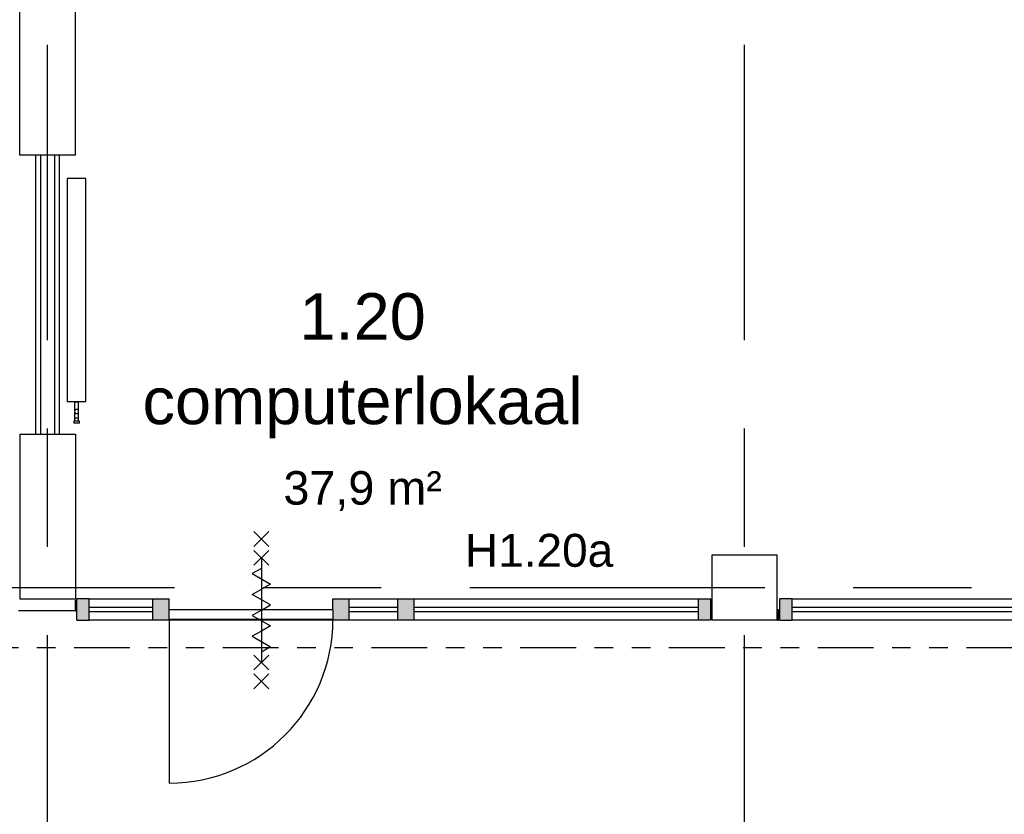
# Model space of a CAD drawing. Header units: millimetres. Extents: x -5940 to 121280, y -35718 to 26615.
# Tile 35 of 52: x 63600 to 68897, y 8180 to 12454. Entities that reach past the tile are written whole.
import ezdxf

# ---------------------------------------------------------------- set-up
doc = ezdxf.new("R2010")
doc.units = ezdxf.units.MM
doc.header["$LTSCALE"] = 100
for name, pattern in [('Center', [31.75, 6.35, -4.7625, 15.875, -4.7625]), ('dash-dash-dash', [8, 3, -1, 1, -1, 1, -1]), ('Hidden', [4, 2, -2])]:
    doc.linetypes.add(name, pattern=pattern)
for name, color, linetype in [('AL18----_BRANDSCHEIDING', 1, 'Continuous'), ('AL22----_BINNENWAND', 2, 'Continuous'), ('AL28----_CONSTRUCTIES', 4, 'Continuous'), ('AL32----_BINNENKOZIJN', 1, 'Continuous'), ('AL32----_BINNENKOZIJN_MERKCODE', 1, 'Continuous'), ('AL5600--_VERWARMINGSELEMENT', 2, 'Continuous'), ('BL$7----_STRAMIEN', 8, 'Continuous'), ('BL$8----_NVO RUIMTE', 253, 'Hidden'), ('BL$8----_RUIMTEBENAMING', 2, 'Continuous'), ('BL$8----_RUIMTENUMMER', 2, 'Continuous')]:
    doc.layers.add(name, color=color, linetype=linetype)
doc.styles.add('Arial_2', font='arial.ttf', dxfattribs={"height": 245.883234})
doc.styles.add('Arial_3', font='arial.ttf', dxfattribs={"height": 177.035928})

# ---------------------------------------------------------------- blocks, each defined once
blk = doc.blocks.new('System Panel - 31_CWP_glas_2-V60-_--_101 1e verdieping')
at = {"color": 0, "linetype": 'ByBlock', "lineweight": -2}
for p, q in [((-1626, 69), (1626, 69)), ((-1626, 45), (-1626, 69)), ((1626, 45), (1626, 69)), ((1626, 45), (-1626, 45))]:
    blk.add_line(p, q, dxfattribs=at)
blk = doc.blocks.new('Rectangular Mullion - 32-88x114-8916113-_--_101 1e verdieping')
at = {"color": 0, "linetype": 'ByBlock', "lineweight": -2}
for p, q in [((40903.1, 41002.9), (44155.1, 41002.9)), ((44155.1, 40888.9), (40903.1, 40888.9))]:
    blk.add_line(p, q, dxfattribs=at)
blk = doc.blocks.new('Rectangular Mullion - 32-67x114-V61-_--_101 1e verdieping')
at = {"linetype": 'ByBlock', "lineweight": -2}
blk.add_hatch(color=0, dxfattribs=at).paths.add_polyline_path([(0, 0), (-67, 0), (-67, -114), (0, -114)], flags=0)
at = {"color": 0, "linetype": 'ByBlock', "lineweight": -2}
for p, q in [((0, 0), (-67, 0)), ((-67, 0), (-67, -114)), ((0, 0), (0, -114)), ((-67, -114), (0, -114))]:
    blk.add_line(p, q, dxfattribs=at)
blk = doc.blocks.new('System Panel - 31_CWP_glas_2-9192061-_--_101 1e verdieping')
at = {"color": 0, "linetype": 'ByBlock', "lineweight": -2}
for p, q in [((-171.5, -45), (171.5, -45)), ((-171.5, -69), (-171.5, -45)), ((171.5, -69), (171.5, -45)), ((171.5, -69), (-171.5, -69))]:
    blk.add_line(p, q, dxfattribs=at)
blk = doc.blocks.new('System Panel - 31_CWP_glas_2-8359576-_--_101 1e verdieping')
at = {"color": 0, "linetype": 'ByBlock', "lineweight": -2}
for p, q in [((-131, -45), (131, -45)), ((-131, -69), (-131, -45)), ((131, -69), (131, -45)), ((131, -69), (-131, -69))]:
    blk.add_line(p, q, dxfattribs=at)
blk = doc.blocks.new('Rectangular Mullion - 32-67x114-V64-_--_101 1e verdieping')
at = {"linetype": 'ByBlock', "lineweight": -2}
blk.add_hatch(color=0, dxfattribs=at).paths.add_polyline_path([(-67, 114), (0, 114), (0, 0), (-67, 0)], flags=0)
at = {"color": 0, "linetype": 'ByBlock', "lineweight": -2}
for p, q in [((0, 114), (-67, 114)), ((-67, 114), (-67, 0)), ((0, 114), (0, 0)), ((-67, 0), (0, 0))]:
    blk.add_line(p, q, dxfattribs=at)
blk = doc.blocks.new('Rectangular Mullion - 32-88x114-V65-_--_101 1e verdieping')
at = {"linetype": 'ByBlock', "lineweight": -2}
blk.add_hatch(color=0, dxfattribs=at).paths.add_polyline_path([(-44, 114), (44, 114), (44, 0), (-44, 0), (-44, 111)], flags=0)
at = {"color": 0, "linetype": 'ByBlock', "lineweight": -2}
for p, q in [((44, 114), (-44, 114)), ((-44, 114), (-44, 0)), ((44, 114), (44, 111)), ((44, 57), (44, 0)), ((-44, 0), (44, 0))]:
    blk.add_line(p, q, dxfattribs=at)
blk = doc.blocks.new('Rectangular Mullion - 32-88x114-V66-_--_101 1e verdieping')
at = {"linetype": 'ByBlock', "lineweight": -2}
blk.add_hatch(color=0, dxfattribs=at).paths.add_polyline_path([(-44, 114), (44, 114), (44, 0), (-44, 0), (-44, 111)], flags=0)
at = {"color": 0, "linetype": 'ByBlock', "lineweight": -2}
for p, q in [((44, 114), (-44, 114)), ((-44, 114), (-44, 111)), ((44, 114), (44, 0)), ((-44, 57), (-44, 0)), ((-44, 0), (44, 0))]:
    blk.add_line(p, q, dxfattribs=at)
blk = doc.blocks.new('Rectangular Mullion - 32-88x114-9192057-_--_101 1e verdieping')
at = {"color": 0, "linetype": 'ByBlock', "lineweight": -2}
for p, q in [((67128.1, 41002.9), (67471.1, 41002.9)), ((67471.1, 40888.9), (67128.1, 40888.9))]:
    blk.add_line(p, q, dxfattribs=at)
blk = doc.blocks.new('Rectangular Mullion - 32-88x114-8359455-_--_101 1e verdieping')
at = {"color": 0, "linetype": 'ByBlock', "lineweight": -2}
for p, q in [((68527.1, 41002.9), (68789.1, 41002.9)), ((68789.1, 40888.9), (68527.1, 40888.9))]:
    blk.add_line(p, q, dxfattribs=at)
blk = doc.blocks.new('31_DO_deur_0 - deur-8368485-_--_101 1e verdieping')
at = {"color": 0, "linetype": 'ByBlock', "lineweight": -2}
for p, q in [((-440, -57), (440, -57)), ((-440, -111), (-440, -57)), ((440, -57), (440, -111)), ((440, -111), (-440, -111))]:
    blk.add_line(p, q, dxfattribs=at)
blk = doc.blocks.new('BU deur rechts - BU deur rechts-8342080-_--_101 1e verdieping')
at = {"color": 0, "linetype": 'ByBlock', "lineweight": -2}
blk.add_line((440, 27), (440, 907), dxfattribs=at)
blk.add_arc((440, 27), 880, 90, 180, dxfattribs=at)
blk = doc.blocks.new('Rectangular Mullion - 32-67x114-V67-_--_101 1e verdieping')
at = {"linetype": 'ByBlock', "lineweight": -2}
blk.add_hatch(color=0, dxfattribs=at).paths.add_polyline_path([(0, 114), (-67, 114), (-67, 0), (0, 0)], flags=0)
at = {"color": 0, "linetype": 'ByBlock', "lineweight": -2}
for p, q in [((0, 114), (-67, 114)), ((-67, 114), (-67, 0)), ((0, 114), (0, 0)), ((-67, 0), (0, 0))]:
    blk.add_line(p, q, dxfattribs=at)
blk = doc.blocks.new('System Panel - 31_CWP_glas_2-9192063-_--_101 1e verdieping')
at = {"color": 0, "linetype": 'ByBlock', "lineweight": -2}
for p, q in [((-764, -45), (764, -45)), ((-764, -69), (-764, -45)), ((764, -69), (764, -45)), ((764, -69), (-764, -69))]:
    blk.add_line(p, q, dxfattribs=at)
blk = doc.blocks.new('Rectangular Mullion - 32-88x114-9192060-_--_101 1e verdieping')
at = {"color": 0, "linetype": 'ByBlock', "lineweight": -2}
for p, q in [((68877.1, 41002.9), (70405.1, 41002.9)), ((70405.1, 40888.9), (68877.1, 40888.9))]:
    blk.add_line(p, q, dxfattribs=at)
blk = doc.blocks.new('Rectangular Mullion - 32-88x114-V68-_--_101 1e verdieping')
at = {"linetype": 'ByBlock', "lineweight": -2}
blk.add_hatch(color=0, dxfattribs=at).paths.add_polyline_path([(-44, 114), (44, 114), (44, 0), (-44, 0)], flags=0)
at = {"color": 0, "linetype": 'ByBlock', "lineweight": -2}
for p, q in [((44, 114), (-44, 114)), ((-44, 114), (-44, 0)), ((44, 114), (44, 0)), ((-44, 0), (44, 0))]:
    blk.add_line(p, q, dxfattribs=at)
blk = doc.blocks.new('M_Radiator_Panel_type_20_MEPcontent - Henrad_ 21_ Standard_ 1200-500-77_ 0101052112-9584704-_--_101 1e verdieping')
at = {"color": 0, "linetype": 'ByBlock', "lineweight": -2}
for p, q in [((-600, 110.65), (-601, 110.65)), ((-601, 89.35), (-601, 110.65)), ((-600, 110.65), (-601, 110.65)), ((-601, 110.65), (-601, 89.35)), ((-601, 89.35), (-601, 110.65)), ((600, 150), (-600, 150)), ((-600, 150), (-600, 50)), ((600, 50), (600, 150)), ((-601, 89.35), (-600, 89.35)), ((-601, 89.35), (-600, 89.35)), ((-600, 50), (600, 50))]:
    blk.add_line(p, q, dxfattribs=at)
blk = doc.blocks.new('M_Connection_Block_Double_Downwards_MEPcontent - Onbepaald Appendages_ Onderblok haaks onder_ 1_2__-15-15-15-9585270-_--_101 1e verdieping')
at = {"color": 0, "linetype": 'ByBlock', "lineweight": -2}
for p, q in [((-2.8, 10.7), (-52, 10.7)), ((-52, 0), (-52, 10.7)), ((36.5, 10.7), (2.8, 10.7)), ((52.5, 10.7), (36.5, 10.7)), ((36.5, 10.7), (36.5, 0)), ((36.5, 0), (36.5, -10.7)), ((63.1, 15.4), (52.5, 15.4)), ((52.5, 15.4), (52.5, 0)), ((52.5, 0), (52.5, -15.4)), ((63.1, 15.4), (63.1, 0)), ((63.1, 0), (63.1, -15.4)), ((-52, -10.7), (-52, 0)), ((-52, -10.7), (-1.3, -10.7)), ((1.3, -10.7), (36.5, -10.7)), ((36.5, -10.7), (52.5, -10.7)), ((52.5, -15.4), (63.1, -15.4))]:
    blk.add_line(p, q, dxfattribs=at)
for centre, radius, start, end in [((0, 0), 11, 360, 180), ((0, 0), 11, 180, 360), ((36.5, 0), 10.1, 66.8439, 90), ((36.5, 0), 10.1, 270, 293.1561)]:
    blk.add_arc(centre, radius, start, end, dxfattribs=at)
blk = doc.blocks.new('300_65_wdbdo60zs - 300_65_wdbdo60zs-8265604-_--_101 1e verdieping')
at = {"color": 0, "linetype": 'ByBlock', "lineweight": -2}
for p, q in [((-342.7, 39.8), (-422.3, -39.8)), ((-342.7, -39.8), (-422.3, 39.8)), ((-241.5, 39.8), (-321, -39.8)), ((-241.5, -39.8), (-321, 39.8)), ((-196.9, -48.7), (-140.6, 48.7)), ((-140.6, 48.7), (-112.5, 0)), ((-84.4, -48.7), (-112.5, 0)), ((-28.1, 48.7), (-84.4, -48.7)), ((0, 0), (-28.1, 48.7)), ((28.1, -48.7), (84.4, 48.7)), ((84.4, 48.7), (112.5, 0)), ((140.6, -48.7), (196.9, 48.7)), ((196.9, 48.7), (225, 0)), ((241.5, 39.8), (321, -39.8)), ((241.5, -39.8), (321, 39.8)), ((342.7, 39.8), (422.3, -39.8)), ((342.7, -39.8), (422.3, 39.8)), ((-281.3, 0), (281.2, 0)), ((-225, 0), (-196.9, -48.7)), ((0, 0), (28.1, -48.7)), ((112.5, 0), (140.6, -48.7))]:
    blk.add_line(p, q, dxfattribs=at)

msp = doc.modelspace()

# ---------------------------------------------------------------- linework, layer by layer
at = {"layer": 'AL18----_BRANDSCHEIDING', "linetype": 'dash-dash-dash'}
msp.add_line((89793, 9075), (28610.3, 9075), dxfattribs=at)
msp.add_ellipse((56250, 3050), major_axis=(29620, 0), ratio=0.565806, start_param=0.353943, end_param=2.787649, dxfattribs=at)
at = {"layer": 'AL22----_BINNENWAND'}
for p, q in [((63600, 11725), (63600, 16600)), ((63900, 11725), (63900, 16600)), ((63900, 11725), (63600, 11725)), ((63687.5, 10225), (63687.5, 11725)), ((63712.5, 11725), (63712.5, 10225)), ((63787.5, 11725), (63787.5, 10225)), ((63812.5, 11725), (63812.5, 10225)), ((63600, 10225), (63600, 9339)), ((63600, 10225), (63900, 10225)), ((63900, 10225), (63900, 9339)), ((63600, 9339), (63900, 9339)), ((63900, 9275), (63593, 9275))]:
    msp.add_line(p, q, dxfattribs=at)
at = {"layer": 'AL28----_CONSTRUCTIES'}
for p, q in [((67325, 9225), (67325, 9575)), ((67325, 9575), (67675, 9575)), ((67675, 9225), (67675, 9575)), ((67675, 9225), (67325, 9225))]:
    msp.add_line(p, q, dxfattribs=at)
at = {"layer": 'AL32----_BINNENKOZIJN'}
for p, q in [((63900, 9332), (63907, 9332)), ((63900, 9275), (63900, 9332)), ((63907, 9275), (63907, 9332)), ((67325, 9332), (67318, 9332)), ((67318, 9275), (67318, 9332)), ((67325, 9275), (67325, 9332)), ((63900, 9275), (63907, 9275)), ((67325, 9275), (67318, 9275)), ((67675, 9282), (67682, 9282)), ((67675, 9282), (67675, 9225)), ((67682, 9282), (67682, 9225)), ((65285, 9225), (64405, 9225)), ((67675, 9225), (67682, 9225))]:
    msp.add_line(p, q, dxfattribs=at)
at = {"layer": 'BL$7----_STRAMIEN', "linetype": 'Center'}
for p, q in [((63750, -6255.5), (63750, 25615.2)), ((67500, -6255.5), (67500, 25615.2)), ((-4940.3, 9400), (120279.6, 9400))]:
    msp.add_line(p, q, dxfattribs=at)

# ---------------------------------------------------------------- block references
at = {"layer": 'AL32----_BINNENKOZIJN'}
for name, p, rotation in [('300_65_wdbdo60zs - 300_65_wdbdo60zs-8265604-_--_101 1e verdieping', (64900, 9278), 269.9999999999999), ('Rectangular Mullion - 32-67x114-V67-_--_101 1e verdieping', (63907, 9339), 180), ('Rectangular Mullion - 32-67x114-V61-_--_101 1e verdieping', (67689, 9225), 180), ('BU deur rechts - BU deur rechts-8342080-_--_101 1e verdieping', (64845, 9255), 180)]:
    msp.add_blockref(name, p, dxfattribs=dict(at, rotation=rotation))
for name, p in [('Rectangular Mullion - 32-88x114-9192057-_--_101 1e verdieping', (-3154.1, -31663.9)), ('Rectangular Mullion - 32-88x114-8359455-_--_101 1e verdieping', (-3154.1, -31663.9)), ('Rectangular Mullion - 32-88x114-9192060-_--_101 1e verdieping', (-3154.1, -31663.9)), ('Rectangular Mullion - 32-88x114-8916113-_--_101 1e verdieping', (26852.9, -31663.9)), ('System Panel - 31_CWP_glas_2-9192061-_--_101 1e verdieping', (64145.5, 9339)), ('31_DO_deur_0 - deur-8368485-_--_101 1e verdieping', (64845, 9339)), ('System Panel - 31_CWP_glas_2-8359576-_--_101 1e verdieping', (65504, 9339)), ('System Panel - 31_CWP_glas_2-9192063-_--_101 1e verdieping', (66487, 9339)), ('System Panel - 31_CWP_glas_2-V60-_--_101 1e verdieping', (69382, 9225))]:
    msp.add_blockref(name, p, dxfattribs=at)
at = {"layer": 'AL32----_BINNENKOZIJN', "extrusion": (0, 0, -1), "rotation": 180}
for name, p in [('Rectangular Mullion - 32-88x114-V65-_--_101 1e verdieping', (-64361, 9339)), ('Rectangular Mullion - 32-88x114-V66-_--_101 1e verdieping', (-65329, 9339)), ('Rectangular Mullion - 32-88x114-V68-_--_101 1e verdieping', (-65679, 9339)), ('Rectangular Mullion - 32-67x114-V64-_--_101 1e verdieping', (-67318, 9339))]:
    msp.add_blockref(name, p, dxfattribs=at)
at = {"layer": 'AL5600--_VERWARMINGSELEMENT'}
for name, p, rotation in [('M_Radiator_Panel_type_20_MEPcontent - Henrad_ 21_ Standard_ 1200-500-77_ 0101052112-9584704-_--_101 1e verdieping', (64006.2, 10999.7), 89.99999999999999), ('M_Connection_Block_Double_Downwards_MEPcontent - Onbepaald Appendages_ Onderblok haaks onder_ 1_2__-15-15-15-9585270-_--_101 1e verdieping', (63906.2, 10346.7), 270)]:
    msp.add_blockref(name, p, dxfattribs=dict(at, rotation=rotation))

# ---------------------------------------------------------------- texts
at = {"layer": 'AL32----_BINNENKOZIJN_MERKCODE', "insert": (66394.3, 9688.5), "char_height": 177.04, "width": 950.363, "attachment_point": 2, "line_spacing_factor": 0.938532, "style": 'Arial_3'}
msp.add_mtext('H1.20a', dxfattribs=at)
at = {"layer": 'BL$8----_NVO RUIMTE', "color": 1, "insert": (65444.8, 10025.7), "char_height": 180, "width": 997.881, "attachment_point": 2, "line_spacing_factor": 0.938532, "style": 'Arial_3'}
msp.add_mtext('37,9 m²', dxfattribs=at)
at = {"layer": 'BL$8----_RUIMTEBENAMING', "insert": (65444.8, 10528.3), "char_height": 250, "width": 2772, "attachment_point": 2, "line_spacing_factor": 0.938532, "style": 'Arial_2'}
msp.add_mtext('computerlokaal', dxfattribs=at)
at = {"layer": 'BL$8----_RUIMTENUMMER', "insert": (65444.8, 10982.9), "char_height": 250, "width": 798, "attachment_point": 2, "line_spacing_factor": 0.938532, "style": 'Arial_2'}
msp.add_mtext('1.20', dxfattribs=at)

doc.saveas('drawing.dxf')
